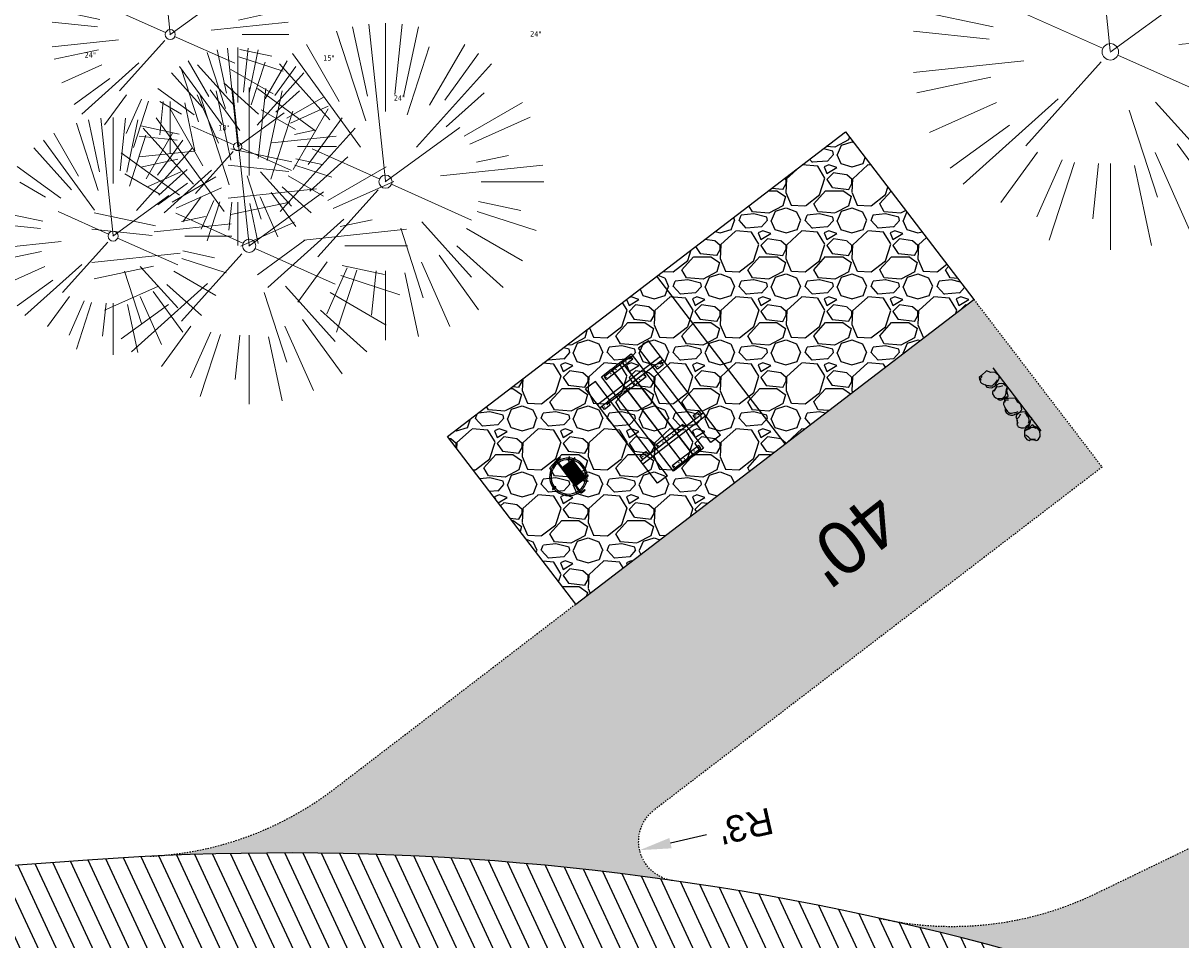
# Model space of a CAD drawing. Header units: feet. Extents: x 1133447 to 1140710, y 647622 to 649877.
# Tile 56 of 84: x 1134717 to 1134805, y 649011 to 649080. Entities that reach past the tile are written whole.
import ezdxf

# ---------------------------------------------------------------- set-up
doc = ezdxf.new("R2010")
doc.units = ezdxf.units.FT
doc.header["$MEASUREMENT"] = 0
doc.linetypes.add('RAD', pattern=[0.13, 0.08, -0.05])
for name, color, linetype, lineweight in [('-ANGLE-IRON', 8, 'Continuous', 25), ('V-SITE-VEGE', 8, 'Continuous', 18), ('V-SITE-VEGE-TEXT', 8, 'Continuous', 18)]:
    doc.layers.add(name, color=color, linetype=linetype, lineweight=lineweight)
for name, color, linetype in [('-BARRIERROCK', 6, 'Continuous'), ('-BOLTS-LAGS-SCREWS', 7, 'Continuous'), ('-CONCRETE', 9, 'Continuous'), ('-HARDWARE', 7, 'Continuous'), ('-TIMBER', 5, 'Continuous'), ('C-CAMPSITE-PADS', 6, 'Continuous'), ('C-PRKG-ASPH', 8, 'Continuous'), ('C-PRKG-GRVL', 8, 'Continuous'), ('C-PRKG-WHEL-STOP', 9, 'Continuous'), ('C-ROAD-ASPHALT', 1, 'Continuous'), ('C-ROAD-GRVL', 1, 'RAD'), ('C-SWLK-GRVL-PATT', 8, 'Continuous'), ('G-TEXT-ST02', 2, 'Continuous'), ('G-XREF', 7, 'Continuous'), ('L-BARRIERROCK', 6, 'Continuous')]:
    doc.layers.add(name, color=color, linetype=linetype)
doc.styles.add('Arial', font='arial.ttf')
doc.styles.add('Normal', font='arial.ttf', dxfattribs={"height": 0.1})
doc.styles.add('SEI-Dim & Leader', font='tahoma.ttf')
doc.dimstyles.new('Plan', dxfattribs={"dimscale": 20, "dimtxt": 0.1, "dimasz": 0.12, "dimexe": 0.0625, "dimexo": 0.0625, "dimgap": 0.08, "dimtad": 0, "dimdec": 0, "dimzin": 0, "dimdsep": 46, "dimtxsty": 'Normal', "dimcen": 0, "dimclrd": 256, "dimclre": 256, "dimclrt": 256, "dimaunit": 1, "dimadec": 4, "dimazin": 0, "dimtfac": 1, "dimtdec": 0, "dimtofl": 0, "dimtmove": 0, "dimatfit": 3, "dimfxl": 1, "dimtfill": 1, "dimtolj": 1, "dimtzin": 0, "dimlwd": -1, "dimlwe": -1, "dimarcsym": 0})
pattern_1 = [(37.5, (0, 0), (-0.0629933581, 1.926823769), [0, -1.52, 0, -1.7, 0, -1.625]), (7.5, (0, 0), (1.7697767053, 2.822146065), [0, -0.82, 0, -1.37, 0, -0.525]), (327.5, (-1.23, 0), (3.1141418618, 0.0056590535), [0, -0.5, 0, -1.8, 0, -2.35]), (317.5, (-1.23, 0), (3.0061266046, 0.877675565), [0, -0.25, 0, -1.18, 0, -1.35])]

# ---------------------------------------------------------------- blocks, each defined once
blk = doc.blocks.new('V-SITE-VEGE-Coniferious Tree 2')
at = {"color": 0, "linetype": 'ByBlock'}
for p, q in [((0, 0.2219), (0, 0.5)), ((-0.0626, 0.1926), (-0.1545, 0.4755)), ((-0.0575, 0.2704), (-0.104, 0.4891)), ((-0.0003, 0.0026), (-0.0523, 0.4973)), ((0.0289, 0.2753), (0.0522, 0.4973)), ((0.0572, 0.2693), (0.1039, 0.4891)), ((-0.146, 0.2528), (-0.25, 0.433)), ((0.0685, 0.211), (0.1382, 0.4256)), ((0.1391, 0.2411), (0.25, 0.433)), ((-0.0791, 0.1089), (-0.2939, 0.4045)), ((0.1869, 0.2573), (0.2939, 0.4045)), ((-0.1757, 0.1951), (-0.3346, 0.3716)), ((0.0978, 0.1086), (0.3345, 0.3716)), ((-0.2201, 0.1599), (-0.4046, 0.2939)), ((0.192, 0.1729), (0.3116, 0.2806)), ((0.2488, 0.1436), (0.433, 0.25)), ((-0.2844, 0.1642), (-0.3931, 0.227)), ((0.2659, 0.1184), (0.4568, 0.2034)), ((-0.0009, -0.0007), (0.235, 0.1707)), ((-0.2961, 0.0629), (-0.4891, 0.1039)), ((-0.0199, 0.0089), (-0.2319, 0.1032)), ((0.2873, 0.0611), (0.3885, 0.0826)), ((-0.306, 0.0322), (-0.4973, 0.0523)), ((0.1731, 0.0182), (0.4972, 0.0523)), ((0.3025, 0), (0.5, 0)), ((-0.2183, -0.0229), (-0.4973, -0.0523)), ((-0.023, -0.0255), (-0.2138, -0.2374)), ((0.0185, -0.0083), (0.272, -0.1211)), ((-0.3022, -0.0642), (-0.4891, -0.1039)), ((0.2936, -0.0624), (0.4274, -0.0908)), ((0.2891, -0.094), (0.4755, -0.1545)), ((-0.2881, -0.1283), (-0.4568, -0.2034)), ((-0.132, -0.1189), (-0.3716, -0.3346)), ((0.1144, -0.1271), (0.2718, -0.3019)), ((0.0478, -0.1473), (0.1192, -0.3671)), ((0.2555, -0.1475), (0.433, -0.25)), ((-0.2545, -0.1849), (-0.4046, -0.2939)), ((0.2254, -0.2029), (0.3716, -0.3346)), ((0.1689, -0.2325), (0.2939, -0.4045)), ((-0.1843, -0.2536), (-0.2767, -0.3808)), ((0.1131, -0.2541), (0.2033, -0.4568)), ((-0.1214, -0.2725), (-0.1856, -0.4168)), ((-0.091, -0.2799), (-0.1545, -0.4755)), ((-0.0297, -0.2818), (-0.0443, -0.4216)), ((0, -0.2818), (0, -0.5)), ((0.061, -0.2873), (0.1039, -0.4891))]:
    blk.add_line(p, q, dxfattribs=at)
blk.add_circle((0, 0), 0.0208)
blk = doc.blocks.new('C_XBASE-PACTOLA_02403811')
at = {"layer": 'V-SITE-VEGE'}
for p, xscale, yscale, zscale in [((1134799.621, 649077.804), 29.99963760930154, 29.99963760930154, 29.99963760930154), ((1134728.349, 649079.116), 17.99978256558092, 17.99978256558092, 17.99978256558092), ((1134733.468, 649070.628), 14.99981880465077, 14.99981880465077, 14.99981880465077), ((1134724.024, 649063.838), 17.99978256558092, 17.99978256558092, 17.99978256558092)]:
    blk.add_blockref('V-SITE-VEGE-Coniferious Tree 2', p, dxfattribs=dict(at, xscale=xscale, yscale=yscale, zscale=zscale))
at = {"layer": 'V-SITE-VEGE', "xscale": 23.99971008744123, "yscale": 23.99971008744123, "zscale": 23.99971008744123, "rotation": 8.537736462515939e-07}
for p in [(1134744.674, 649067.966), (1134734.334, 649063.103)]:
    blk.add_blockref('V-SITE-VEGE-Coniferious Tree 2', p, dxfattribs=at)
at = {"layer": 'V-SITE-VEGE-TEXT', "char_height": 0.4, "attachment_point": 7, "style": 'SEI-Dim & Leader'}
for s, insert in [('24"', (1134755.641, 649078.966)), ('24"', (1134721.859, 649077.362)), ('15"', (1134739.947, 649077.128)), ('24"', (1134745.301, 649074.103)), ('18"', (1134731.999, 649071.838))]:
    blk.add_mtext(s, dxfattribs=dict(at, insert=insert))
blk = doc.blocks.new("3'_BarrierRock")
at = {"layer": '-BARRIERROCK', "flags": 128}
for points in [[(7.8, -10.8), (15.4, -7), (15.3, 5.8), (15.5, 11.5), (12.6, 13.3), (9.6, 14), (7.9, 15.2), (5, 15.3), (1.2, 13.6), (-1.8, 12.3), (-4.7, 12.5), (-6.5, 12.8), (-9.7, 10.8), (-13.8, 6.6), (-15, 2.5), (-15.3, -0.6), (-14.5, -2.7), (-13.2, -4.4), (-11.7, -10.3), (-10.4, -14.6), (-7.8, -16.4), (-5.7, -17.4), (3.7, -16.3), (7.8, -10.8)], [(-9.7, -10.4), (-10.5, -7.4), (-11.7, -0.9), (-11.8, 1.4), (-12.2, 2.8), (-12.1, 4.3), (-10.7, 6.2), (-9.5, 7.1), (-8.1, 7.9), (-6.4, 9.3), (-4, 11), (-1.8, 12.3)], [(9, 12.6), (12.4, 11.2), (13.2, 9.4), (13.3, 7.7), (13.3, 5.8)]]:
    blk.add_lwpolyline(points, dxfattribs=at)
blk = doc.blocks.new("5'_BarrierRock")
at = {"layer": 'L-BARRIERROCK', "flags": 128}
for points in [[(3.8, 25.2), (-4, 23.4), (-10.8, 21), (-17.7, 19.5), (-22.2, 16.5), (-24.3, 10.3), (-26.1, 0.1), (-25.5, -2.9), (-27, -7), (-29.1, -9.7), (-29.4, -13.3), (-11.1, -24.7), (-9.1, -29.7), (-9.1, -31.5), (-8.8, -33.6), (-1.9, -34.5), (7.7, -31.8), (16, -30), (19.6, -27.4), (27.1, -18.7), (28.9, -9.4), (24.1, -5.6), (22, 1.6), (21.4, 6.1), (20.8, 11.2), (21.1, 15.1), (19, 18.6), (15.2, 22.2), (3.8, 25.2)], [(-24.3, -3.8), (-24.3, 1.3), (-22.2, 8.2), (-18.6, 13.3), (-14.4, 18), (-11.4, 19.8)], [(-20.4, 4.6), (-21.9, -2.6), (-21.3, -6.4), (-20.4, -9.4), (-17.1, -15.7), (-12.9, -19), (-7, -26.8), (-5.5, -29.4), (-3.4, -30.6), (-1.9, -30.6)], [(17.5, 10.9), (21.6, 1.5), (22.6, -6.1), (17.2, -14.2), (15.4, -18.4), (13.4, -22.9), (12.2, -25.6)]]:
    blk.add_lwpolyline(points, dxfattribs=at)
blk = doc.blocks.new('Wheel_Stop')
at = {"layer": 'Defpoints'}
blk.add_line((-36, 6.7), (36, 6.7), dxfattribs=at)
at = {"layer": 'L-BARRIERROCK'}
for name, p, xscale, yscale, zscale, rotation in [("3'_BarrierRock", (2.7, -1), 0.4999999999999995, 0.4999999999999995, 0.4999999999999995, 145.0722838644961), ("3'_BarrierRock", (-29.4, -2.2), 0.4999999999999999, 0.4999999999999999, 0.4999999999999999, 185.0722838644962), ("5'_BarrierRock", (-14.2, -1.9), 0.25, 0.25, 0.25, 185.0722838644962), ("5'_BarrierRock", (19.3, -0.8), 0.25, 0.25, 0.25, 225.0722838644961), ("5'_BarrierRock", (34, -0.2), 0.2499999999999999, 0.2499999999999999, 0.2499999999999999, 307.3245524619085)]:
    blk.add_blockref(name, p, dxfattribs=dict(at, xscale=xscale, yscale=yscale, zscale=zscale, rotation=rotation))
blk = doc.blocks.new('10FT_Precast Table')
at = {"layer": '-ANGLE-IRON'}
for p, q in [((-28.5, 27.1), (-28.5, 33.6)), ((-28.5, 33.6), (-24.5, 33.6)), ((-24.5, 33.6), (-24.5, 27.1)), ((28.5, 27.1), (28.5, 33.6)), ((28.5, 33.6), (32.5, 33.6)), ((32.5, 33.6), (32.5, 27.1)), ((-24.5, 27.1), (-28.5, 27.1)), ((32.5, 27.1), (28.5, 27.1)), ((-49.5, 15.8), (-52.5, 15.8)), ((-52.5, 15.8), (-52.5, -14.7)), ((-49.5, -14.7), (-49.5, 15.8)), ((-25.5, 15.8), (-28.5, 15.8)), ((-28.5, 15.8), (-28.5, -14.7)), ((-25.5, -14.7), (-25.5, 15.8)), ((32.5, 15.8), (29.5, 15.8)), ((29.5, 15.8), (29.5, -14.7)), ((32.5, -14.7), (32.5, 15.8)), ((52.5, 15.8), (49.5, 15.8)), ((49.5, 15.8), (49.5, -14.7)), ((52.5, -14.7), (52.5, 15.8)), ((-52.5, -14.7), (-49.5, -14.7)), ((-28.5, -14.7), (-25.5, -14.7)), ((29.5, -14.7), (32.5, -14.7)), ((49.5, -14.7), (52.5, -14.7)), ((-28.5, -33.6), (-28.5, -27.1)), ((-28.5, -27.1), (-24.5, -27.1)), ((-24.5, -27.1), (-24.5, -33.6)), ((28.5, -33.6), (28.5, -27.1)), ((28.5, -27.1), (32.5, -27.1)), ((32.5, -27.1), (32.5, -33.6)), ((-24.5, -33.6), (-28.5, -33.6)), ((32.5, -33.6), (28.5, -33.6))]:
    blk.add_line(p, q, dxfattribs=at)
at = {"layer": '-BOLTS-LAGS-SCREWS'}
for centre in [(-26.5, 32.1), (30.5, 32.1), (-26.5, 28.6), (30.5, 28.6), (-51, 14.8), (-27, 14.8), (31, 14.8), (51, 14.8), (-51, 9.3), (-51, 3.3), (-27, 9.3), (-27, 3.3), (31, 9.3), (31, 3.3), (51, 9.3), (51, 3.3), (-51, -2.2), (-51, -8.2), (-27, -2.2), (-27, -8.2), (31, -2.2), (31, -8.2), (51, -2.2), (51, -8.2), (-51, -13.7), (-27, -13.7), (31, -13.7), (51, -13.7), (-26.5, -28.6), (30.5, -28.6), (-26.5, -32.1), (30.5, -32.1)]:
    blk.add_circle(centre, 0.156, dxfattribs=at)
at = {"layer": '-CONCRETE'}
for p, q in [((-32, -36), (-32, 36)), ((-28.5, 36), (-28.5, 33.6)), ((32.5, 36), (32.5, 33.6)), ((36, -36), (36, 36)), ((-28.5, -27.1), (-28.5, 27.1)), ((32.5, -27.1), (32.5, 27.1)), ((-28.5, -36), (-28.5, -33.6)), ((32.5, -33.6), (32.5, -36))]:
    blk.add_line(p, q, dxfattribs=at)
at = {"layer": '-TIMBER'}
for p, q in [((-54, 24.7), (-54, 36)), ((-54, 36), (54, 36)), ((54, 24.7), (54, 36)), ((-54, 24.7), (54, 24.7)), ((-54, 6.5), (-54, 17.7)), ((-54, 17.7), (54, 17.7)), ((54, 17.7), (54, 6.5)), ((-54, 6.5), (54, 6.5)), ((-54, -5), (-54, 6.2)), ((-54, 6.2), (54, 6.2)), ((54, 6.2), (54, -5)), ((54, -5), (-54, -5)), ((-54, -16.5), (-54, -5.3)), ((54, -5.3), (-54, -5.3)), ((54, -5.3), (54, -16.5)), ((54, -16.5), (-54, -16.5)), ((-54, -36), (-54, -24.8)), ((-54, -24.8), (54, -24.8)), ((54, -36), (54, -24.8)), ((-54, -36), (54, -36))]:
    blk.add_line(p, q, dxfattribs=at)
blk = doc.blocks.new('*X439')
at = {"color": 0}
for p, q in [((146.06, 353.6), (146.14, 353.68)), ((146.06, 352.89), (146.81, 353.64)), ((146.06, 352.54), (146.81, 353.29)), ((146.06, 351.83), (146.81, 352.58)), ((146.06, 351.48), (146.81, 352.23)), ((146.06, 350.77), (146.81, 351.52)), ((146.32, 350.68), (146.81, 351.17))]:
    blk.add_line(p, q, dxfattribs=at)
blk = doc.blocks.new('Pilot Rocks FS-30_18_PA')
at = {"layer": '-HARDWARE'}
for p, q in [((-8.8, 0), (-17.9, 0)), ((-17.9, 0), (-12.8, 0)), ((-10.2, 0), (10.2, 0)), ((8.8, 0), (17.9, 0)), ((12.8, 0), (17.9, 0)), ((-18.9, -1.4), (-18.9, -1)), ((-18.9, -1.4), (-18.9, -1)), ((-18.9, -4.6), (-18.9, -1.4)), ((-18.9, -1.4), (-18.9, -1.4)), ((-18.2, -1.4), (-18.2, -1)), ((-18.2, -1), (-18.2, -1.4)), ((-18.2, -1.4), (-18.1, -1.4)), ((-18.1, -1.4), (-18.1, -4.6)), ((-8.8, -0.6), (-17.9, -0.6)), ((-13.3, -0.6), (-17.9, -0.6)), ((-10.2, -0.6), (10.2, -0.6)), ((-10.2, -0.6), (-10.2, -11.3)), ((-9.5, -0.6), (-9.5, -11.3)), ((-8.8, -0.6), (-8.8, -11.6)), ((-8.3, -0.6), (-8.3, -11.6)), ((-7.5, -0.6), (-7.5, -11.6)), ((-7, -0.6), (-7, -11.6)), ((-6.2, -0.6), (-6.2, -11.6)), ((-5.7, -0.6), (-5.7, -11.6)), ((-4.9, -0.6), (-4.9, -11.6)), ((-4.3, -0.6), (-4.3, -11.6)), ((-3.6, -0.6), (-3.6, -11.6)), ((-3, -0.6), (-3, -11.6)), ((-2.2, -0.6), (-2.2, -11.6)), ((-1.7, -0.6), (-1.7, -11.6)), ((-0.9, -0.6), (-0.9, -11.6)), ((-0.4, -0.6), (-0.4, -11.6)), ((0.4, -0.6), (0.4, -11.6)), ((0.9, -0.6), (0.9, -11.6)), ((1.7, -0.6), (1.7, -11.6)), ((2.2, -0.6), (2.2, -11.6)), ((3, -0.6), (3, -11.6)), ((3.6, -0.6), (3.6, -11.6)), ((4.3, -0.6), (4.3, -11.6)), ((4.9, -0.6), (4.9, -11.6)), ((5.7, -0.6), (5.7, -11.6)), ((6.2, -0.6), (6.2, -11.6)), ((7, -0.6), (7, -11.6)), ((7.5, -0.6), (7.5, -11.6)), ((8.3, -0.6), (8.3, -11.6)), ((8.8, -0.6), (8.8, -11.6)), ((17.9, -0.6), (8.8, -0.6)), ((9.5, -0.6), (9.5, -11.3)), ((10.2, -0.6), (10.2, -11.3)), ((18.1, -4.6), (18.1, -1.4)), ((18.1, -1.4), (18.2, -1.4)), ((18.9, -4.6), (18.1, -4.6)), ((18.2, -1.4), (18.2, -1)), ((18.2, -1.4), (18.2, -1)), ((18.9, -1.4), (18.9, -1)), ((18.9, -1), (18.9, -1.4)), ((18.9, -1.4), (18.9, -1.4)), ((18.9, -1.4), (18.9, -4.6)), ((-10.2, -11.3), (-10.2, -14.8)), ((-10.2, -13.7), (-10.2, -14.8)), ((-9.5, -11.3), (-9.5, -14.8)), ((-9.5, -11.6), (9.5, -11.6)), ((-9.5, -12.3), (9.5, -12.3)), ((-9.5, -14.8), (-9.5, -14.5)), ((9.5, -11.3), (9.5, -14.8)), ((9.5, -14.5), (9.5, -14.8)), ((10.2, -11.3), (10.2, -14.8)), ((10.2, -14.8), (10.2, -13.7))]:
    blk.add_line(p, q, dxfattribs=at)
at = {"layer": '-HARDWARE', "flags": 128}
for points in [[(0, 18.2, 1), (-0.6, 18.2), (-0.6, 15, 1), (0, 15), (0, 18.2)], [(-11.8, -8.9, -1), (-11.3, -9.4), (-13.5, -11.7, -1), (-14, -11.3), (-11.8, -8.9)], [(11.8, -8.9, 1), (11.3, -9.4), (13.5, -11.7, 1), (14, -11.3), (11.8, -8.9)]]:
    blk.add_lwpolyline(points, format="xyb", dxfattribs=at)
at = {"layer": '-HARDWARE'}
for points in [[(-18.9, -4.6), (-18.9, -1.4), (-18.1, -1.4), (-18.1, -4.6)], [(-7.5, -11.6), (-8.3, -11.6), (-8.3, -0.6), (-7.5, -0.6)], [(-6.2, -11.6), (-7, -11.6), (-7, -0.6), (-6.2, -0.6)], [(-4.9, -11.6), (-5.7, -11.6), (-5.7, -0.6), (-4.9, -0.6)], [(-3.6, -11.6), (-4.3, -11.6), (-4.3, -0.6), (-3.6, -0.6)], [(-2.2, -11.6), (-3, -11.6), (-3, -0.6), (-2.2, -0.6)], [(-0.9, -11.6), (-1.7, -11.6), (-1.7, -0.6), (-0.9, -0.6)], [(-0.4, -11.6), (0.4, -11.6), (0.4, -0.6), (-0.4, -0.6)], [(0.9, -11.6), (1.7, -11.6), (1.7, -0.6), (0.9, -0.6)], [(2.2, -11.6), (3, -11.6), (3, -0.6), (2.2, -0.6)], [(3.6, -11.6), (4.3, -11.6), (4.3, -0.6), (3.6, -0.6)], [(4.9, -11.6), (5.7, -11.6), (5.7, -0.6), (4.9, -0.6)], [(6.2, -11.6), (7, -11.6), (7, -0.6), (6.2, -0.6)], [(7.5, -11.6), (8.3, -11.6), (8.3, -0.6), (7.5, -0.6)], [(18.9, -4.6), (18.9, -1.4), (18.1, -1.4), (18.1, -4.6)]]:
    blk.add_lwpolyline(points, close=True, dxfattribs=at)
for centre, radius, start, end in [((0, 0), 17.1, 0.1484, 179.8516), ((0, 0), 15.7, 0.161, 179.839), ((-17.9, -1), 1, 90, 180), ((-17.9, -1), 1, 90, 180), ((17.9, -1), 1, 0, 90), ((17.9, -1), 1, 0, 90), ((-17.9, -1), 0.333, 90, 180), ((-17.9, -1), 0.333, 90, 180), ((0, 0), 17.1, 182.0901, 220.7491), ((0, 0), 15.7, 182.2674, 220.2248), ((0, 0), 15.7, 220.2248, 229.5861), ((0, 0), 15.7, 310.4139, 319.7752), ((0, 0), 15.7, 319.7752, 357.7326), ((0, 0), 17.1, 319.2509, 357.9099), ((17.9, -1), 0.333, 0, 90), ((17.9, -1), 0.333, 0, 90), ((0, 0), 17.1, 220.7491, 233.2978), ((-9.9, -11.6), 0.333, 0, 180), ((-9.9, -14.8), 0.333, 180, 0), ((-9.9, -14.8), 0.333, 180, 0), ((0, 0), 15.7, 232.704, 307.296), ((0, 0), 17.1, 236.0414, 303.9586), ((9.9, -11.6), 0.333, 0, 180), ((9.9, -14.8), 0.333, 180, 0), ((9.9, -14.8), 0.333, 180, 0), ((0, 0), 17.1, 306.7022, 319.2509)]:
    blk.add_arc(centre, radius, start, end, dxfattribs=at)
at = {"layer": '-HARDWARE', "rotation": 180}
for p, xscale, yscale, zscale in [((137.7, 372.6), 1.066666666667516, 1.066666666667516, 1.066666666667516), ((-137.7, 372.6), -1.066666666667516, 1.066666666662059, 1.066666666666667)]:
    blk.add_blockref('*X439', p, dxfattribs=dict(at, xscale=xscale, yscale=yscale, zscale=zscale))
blk = doc.blocks.new('C_PBASE-PACTOLA_02403811')
at = {"layer": 'C-CAMPSITE-PADS'}
for points in [[(1134759.088, 649035.952), (1134749.366, 649048.66), (1134779.546, 649071.75), (1134789.268, 649059.042)], [(1134759.088, 649035.952), (1134789.268, 649059.042)]]:
    blk.add_lwpolyline(points, dxfattribs=at)
at = {"layer": 'C-ROAD-ASPHALT'}
blk.add_lwpolyline([(1134609.503, 649004.172, -0.084817), (1134717.919, 649151.064), (1134791.744, 649222.044, -0.041643), (1134816.519, 649242.182), (1134837.543, 649256.543, -0.265468), (1134923.566, 649263.466), (1134945.863, 649253.006, -0.036701), (1135008.743, 649217.665), (1135070.902, 649176.459, -0.302523), (1135097.533, 649113.093), (1135091.831, 649083.396, -0.049273), (1135086.691, 649066.053), (1135029.435, 648925.412, -0.009219), (1135022.287, 648908.739), (1134970.106, 648792.978, 0.09467), (1134957.786, 648834.735), (1134921.927, 648904.347, 0.300313), (1134722.086, 649016.56), (1134632.501, 649010.112, 0.090714)], format="xyb", close=True, dxfattribs=at)
at = {"layer": 'C-ROAD-GRVL', "flags": 128}
for points in [[(1134789.268, 649059.042), (1134798.99, 649046.335)], [(1134798.99, 649046.335), (1134765.038, 649020.358)]]:
    blk.add_lwpolyline(points, dxfattribs=at)
for points in [[(1134726.835, 649016.847, 0.152184), (1134740.802, 649021.962), (1134759.088, 649035.952)], [(1134782.201, 649012.13, 0.168837), (1134798.507, 649014.023), (1134826.752, 649027.669)], [(1134766.436, 649015.006, -0.664716), (1134765.038, 649020.358)]]:
    blk.add_lwpolyline(points, format="xyb", dxfattribs=at)
at = {"layer": 'Defpoints', "flags": 128}
blk.add_lwpolyline([(1134774.972, 649048.105), (1134765.25, 649060.812)], dxfattribs=at)
at = {"layer": '-HARDWARE', "xscale": 0.08333333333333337, "yscale": 0.08333333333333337, "zscale": 0.08333333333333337, "rotation": 127.4187642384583}
blk.add_blockref('Pilot Rocks FS-30_18_PA', (1134758.533, 649045.601), dxfattribs=at)
at = {"xscale": 0.0833333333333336, "yscale": 0.0833333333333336, "zscale": 0.0833333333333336, "rotation": 127.4187642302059}
blk.add_blockref('10FT_Precast Table', (1134764.949, 649050.509), dxfattribs=at)
at = {"layer": 'C-PRKG-WHEL-STOP', "xscale": 0.08333333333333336, "yscale": 0.08333333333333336, "zscale": 0.08333333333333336, "rotation": 307.4187642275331}
blk.add_blockref('Wheel_Stop', (1134792.094, 649051.132), dxfattribs=at)
at = {"layer": 'C-CAMPSITE-PADS', "style": 'Arial'}
blk.add_text("40'", height=4, rotation=217.91442, dxfattribs=at).set_placement((1134781.724, 649044.682))
blk = doc.blocks.new('C_PHTCH-PACTOLA_02403811')
at = {"layer": 'C-PRKG-ASPH'}
h = blk.add_hatch(dxfattribs=at)
h.set_pattern_fill('ANSI31', color=256, scale=10, angle=70)
edge = h.paths.add_edge_path(flags=16)
edge.add_arc((1135093.567, 648760.357), 542, 143.57036, 153.26644, ccw=False)
edge.add_arc((1135093.567, 648760.357), 542, 133.87428, 143.57036, ccw=False)
edge.add_line((1134717.919, 649151.064), (1134791.744, 649222.044))
edge.add_arc((1134924.815, 649083.638), 192, 124.33581, 133.87428, ccw=False)
edge.add_line((1134816.519, 649242.182), (1134837.543, 649256.543))
edge.add_arc((1134886.615, 649184.703), 87, 64.8666, 124.33581, ccw=False)
edge.add_line((1134923.566, 649263.466), (1134945.863, 649253.006))
edge.add_arc((1134736.897, 648807.587), 492, 56.45912, 64.8666, ccw=False)
edge.add_line((1135008.743, 649217.665), (1135070.902, 649176.459))
edge.add_arc((1135036.645, 649124.783), 62, -10.86803, 56.45912, ccw=False)
edge.add_line((1135097.533, 649113.093), (1135091.831, 649083.396))
edge.add_arc((1135001.481, 649100.742), 92, 337.84863, 349.13197, ccw=False)
edge.add_line((1135086.691, 649066.053), (1135029.435, 648925.412))
edge.add_arc((1134573.749, 649110.923), 492, 335.73595, 337.84863, ccw=False)
edge.add_line((1135022.287, 648908.739), (1134970.106, 648792.978))
edge.add_line((1134970.106, 648792.978), (1134955.071, 648759.623))
edge.add_arc((1134506.533, 648961.806), 492, 331.34656, 335.73595, ccw=False)
edge.add_line((1134938.281, 648725.887), (1134902.771, 648660.902))
edge.add_arc((1134778.161, 648728.993), 142, 305.95733, 331.34656, ccw=False)
edge.add_line((1134861.541, 648614.05), (1134757.484, 648538.566))
edge.add_arc((1134835.579, 648430.909), 133, 125.95733, 166.41717)
edge.add_arc((1134672.278, 648470.364), 35, 244.10856, 346.41717, ccw=False)
edge.add_arc((1134691.462, 648509.913), 78.956, 214.90552, 244.11685, ccw=False)
edge.add_line((1134626.71, 648464.732), (1134623.063, 648469.958))
edge.add_arc((1134821.506, 648608.465), 242, 191.11676, 214.9138, ccw=False)
edge.add_line((1134584.047, 648561.805), (1134566.404, 648651.593))
edge.add_arc((1135049.172, 648746.455), 492, 187.95193, 191.11676, ccw=False)
edge.add_line((1134561.903, 648678.391), (1134552.825, 648743.377))
edge.add_arc((1134842.018, 648783.773), 292, 166.39612, 187.95193, ccw=False)
edge.add_line((1134558.21, 648852.454), (1134566.773, 648887.84))
edge.add_arc((1135093.567, 648760.357), 542, 158.04784, 166.39612, ccw=False)
edge.add_arc((1135093.567, 648760.357), 542, 153.26644, 158.04784, ccw=False)
edge = h.paths.add_edge_path()
edge.add_line((1134664.934, 648091.019), (1134641.754, 648097.237))
edge.add_arc((1135131.442, 647965.879), 507, 154.11549, 164.98406, ccw=False)
edge.add_arc((1135131.442, 647965.879), 507, 153.4315, 154.11549, ccw=False)
edge.add_arc((1134241.514, 648410.91), 488, 333.4315, 338.63837)
edge.add_line((1134695.988, 648233.155), (1134704.112, 648253.926))
edge.add_arc((1134529.028, 648322.406), 188, 338.63837, 377.19547)
edge.add_arc((1134651.306, 648360.247), 60, 17.19547, 74.97266)
edge.add_line((1134666.863, 648418.195), (1134661.501, 648419.806))
edge.add_arc((1134691.489, 648509.945), 94.997, 223.94188, 251.59807, ccw=False)
edge.add_arc((1134691.536, 648509.984), 95.058, 214.9166, 223.93932, ccw=False)
edge.add_line((1134613.59, 648455.575), (1134609.943, 648460.8))
edge.add_arc((1134821.506, 648608.465), 258, 191.11676, 214.9138, ccw=False)
edge.add_line((1134568.347, 648558.72), (1134550.704, 648648.508))
edge.add_arc((1135049.172, 648746.455), 508, 187.95193, 191.11676, ccw=False)
edge.add_line((1134546.057, 648676.178), (1134536.979, 648741.164))
edge.add_arc((1134842.018, 648783.773), 308, 166.39612, 187.95193, ccw=False)
edge.add_line((1134542.659, 648856.217), (1134551.222, 648891.603))
edge.add_arc((1135093.567, 648760.357), 558, 163.92132, 166.39612, ccw=False)
edge.add_arc((1134538.177, 648920.438), 20, 343.92132, 402.76994)
edge.add_line((1134552.859, 648934.019), (1134533.446, 648955.005))
edge.add_arc((1135093.567, 648760.357), 592.978, 146.018742, 160.837099, ccw=False)
edge.add_line((1134601.857, 649091.786), (1134616.583, 649064.034))
edge.add_arc((1134621, 649066.378), 5, 207.95158, 327.07409)
edge.add_arc((1135093.567, 648760.357), 558, 133.87428, 147.07409, ccw=False)
edge.add_line((1134706.83, 649162.598), (1134780.655, 649233.578))
edge.add_arc((1134924.815, 649083.638), 208, 124.33581, 133.87428, ccw=False)
edge.add_line((1134807.494, 649255.394), (1134828.519, 649269.755))
edge.add_arc((1134886.615, 649184.703), 103, 64.8666, 124.33581, ccw=False)
edge.add_line((1134930.362, 649277.951), (1134952.658, 649267.491))
edge.add_arc((1134736.897, 648807.587), 508, 56.45912, 64.8666, ccw=False)
edge.add_line((1135017.583, 649231.001), (1135079.742, 649189.795))
edge.add_arc((1135036.645, 649124.783), 78, -10.86803, 56.45912, ccw=False)
edge.add_line((1135113.246, 649110.076), (1135107.544, 649080.379))
edge.add_arc((1135001.481, 649100.742), 108, 337.84863, 349.13197, ccw=False)
edge.add_line((1135101.51, 649060.02), (1135044.254, 648919.379))
edge.add_arc((1134573.749, 649110.923), 508, 335.73595, 337.84863, ccw=False)
edge.add_line((1135036.873, 648902.164), (1134969.657, 648753.048))
edge.add_arc((1134506.533, 648961.806), 508, 331.34656, 335.73595, ccw=False)
edge.add_line((1134952.322, 648718.215), (1134916.812, 648653.23))
edge.add_arc((1134778.161, 648728.993), 158, 305.95733, 331.34656, ccw=False)
edge.add_line((1134870.936, 648601.099), (1134766.879, 648525.615))
edge.add_arc((1134835.579, 648430.909), 117, 125.95733, 162.26486)
edge.add_arc((1134752.714, 648457.411), 30, 162.26486, 196.80241)
edge.add_arc((1134835.579, 648430.909), 113, 170.92173, 197.54767)
edge.add_line((1134727.837, 648396.84), (1134731.163, 648386.324))
edge.add_arc((1134529.028, 648322.406), 212, 11.34008, 17.54767, ccw=False)
edge.add_arc((1134529.056, 648322.404), 211.973, -20.64909, 11.34215, ccw=False)
edge.add_arc((1134759.869, 648235.315), 34.724, 159.18719, 239.41356)
edge.add_line((1134742.2, 648205.423), (1134709.513, 648185.696))
edge.add_line((1134709.513, 648185.696), (1134698.996, 648181.007))
edge.add_arc((1135131.442, 647965.879), 483, 153.55118, 164.98406)
h = blk.add_hatch(dxfattribs=at)
h.set_pattern_fill('ANSI31', color=256, scale=10, angle=70)
edge = h.paths.add_edge_path()
edge.add_arc((1134528.119, 648951.575), 468.117, 332.70828, 335.79195)
edge.add_line((1134955.071, 648759.623), (1134970.106, 648792.978))
edge.add_arc((1134854.664, 648781.614), 116, 5.62174, 27.25393)
edge.add_line((1134957.786, 648834.735), (1134921.927, 648904.347))
edge.add_arc((1134737.018, 648809.097), 208, 27.25393, 94.11678)
edge.add_line((1134722.086, 649016.56), (1134632.501, 649010.112))
edge.add_arc((1134637.239, 648944.283), 66, 94.11678, 114.85024)
edge.add_arc((1135093.567, 648760.357), 542, 153.26644, 158.04784)
edge.add_arc((1134637.239, 648944.283), 50, 94.11678, 158.04784, ccw=False)
edge.add_line((1134633.65, 648994.154), (1134723.235, 649000.601))
edge.add_arc((1134737.018, 648809.097), 192, 27.25393, 94.11678, ccw=False)
edge.add_line((1134907.704, 648897.02), (1134943.562, 648827.408))
edge.add_arc((1134854.664, 648781.614), 100, -26.53936, 27.25393, ccw=False)
at = {"layer": 'C-PRKG-GRVL'}
h = blk.add_hatch(dxfattribs=at)
h.set_pattern_fill('AR-SAND', color=256)
h.set_pattern_definition(pattern_1)
edge = h.paths.add_edge_path()
edge.add_line((1134740.802, 649021.962), (1134789.268, 649059.042))
edge.add_line((1134789.268, 649059.042), (1134798.99, 649046.335))
edge.add_line((1134798.99, 649046.335), (1134765.038, 649020.358))
edge.add_arc((1134766.861, 649017.976), 3, 127.41876, 261.86929)
edge.add_arc((1134737.018, 648809.097), 208, 81.86929, 92.80624)
edge.add_arc((1134725.611, 649041.817), 25, 272.80624, 307.41876)
h = blk.add_hatch(dxfattribs=at)
h.set_pattern_fill('AR-SAND', color=256)
h.set_pattern_definition(pattern_1)
edge = h.paths.add_edge_path()
edge.add_line((1134798.507, 649014.023), (1134860.968, 649044.2))
edge.add_line((1134860.968, 649044.2), (1134867.928, 649029.793))
edge.add_line((1134867.928, 649029.793), (1134820.431, 649006.845))
edge.add_arc((1134822.171, 649003.244), 4, 115.7869, 246.31774)
edge.add_arc((1134737.018, 648809.097), 208, 66.31774, 77.45391)
edge.add_arc((1134787.632, 649036.533), 25, 257.45391, 295.7869)
at = {"layer": 'C-SWLK-GRVL-PATT'}
h = blk.add_hatch(dxfattribs=at)
h.set_pattern_fill('GRAVEL', color=256, scale=5)
h.set_pattern_definition([(228.012787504, (3.6, 5), (-40, -45), [0.67268, -66.595440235]), (184.969740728, (3.15, 4.5), (60, 5), [1.15434, -114.279623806]), (132.510447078, (2, 4.4), (50, -55), [0.81394, -80.58016298]), (267.273689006, (0.05, 3.15), (5, 100), [1.05119, -104.067790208]), (292.833654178, (0, 2.1), (-25, 60), [1.030775, -102.04686564]), (357.273689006, (0.4, 1.15), (-100, 5), [1.05119, -104.067790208]), (37.694240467, (1.45, 1.1), (-65, -50), [1.390145, -137.624242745]), (72.255328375, (2.55, 1.95), (35, 110), [1.31244, -129.931607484]), (121.429565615, (2.95, 3.2), (-40, 65), [1.05475, -104.420365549]), (175.23635831, (2.4, 4.1), (55, -5), [1.20416, -59.003812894]), (222.397437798, (1.2, 4.2), (-60, -55), [1.55724, -154.166875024]), (138.814074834, (5, 3.1), (-35, 30), [0.531505, -52.619224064]), (171.46923439, (4.6, 3.45), (65, -10), [1.011185, -100.10755708]), (225, (3.6, 3.6), (-6e-16, -5), [0.707105, -6.363962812]), (203.198590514, (3.25, 4.2), (25, 10), [0.38079, -37.69807553]), (291.80140949, (2.9, 4.05), (-5, 15), [0.538515, -26.387309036]), (30.96375653, (3.1, 3.55), (15, 10), [0.874645, -28.280114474]), (161.56505118, (3.85, 4), (10, -5), [0.632455, -15.1789333]), (16.389540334, (0, 4.05), (50, 15), [0.886, -87.714225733]), (70.346175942, (0.85, 4.3), (-20.00000000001, -55.00000000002), [0.743305, -73.587038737]), (293.198590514, (3.85, 5), (-10, 25), [0.761575, -37.31729053]), (343.610459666, (4.15, 4.3), (-50, 15), [0.886, -87.714225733]), (339.44395478, (0, 0.95), (-25, 10), [0.8544, -41.865618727]), (294.77514057, (0.8, 0.65), (-25, 55), [0.71589, -70.873215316]), (66.801409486, (3.9, 0), (10, 25), [0.761575, -37.31729053]), (17.354024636, (4.2, 0.7), (-65, -20), [0.838155, -82.977118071]), (69.44395478, (1.45, 0), (-10, -25), [0.4272, -42.292818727]), (101.30993247, (3.6, 0), (-5, 20), [0.25495, -25.240147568]), (165.96375653, (3.55, 0.25), (15, -5), [1.030775, -19.584753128]), (186.009005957, (2.55, 0.5), (50, 5), [0.95525, -94.569615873]), (303.69006753, (3.1, 3.1), (-5, 10), [0.72111, -17.306646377]), (353.157226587, (3.5, 2.5), (85, -10), [1.25897, -124.63781312]), (60.9453959, (4.75, 2.35), (-20, -35), [0.51478, -50.963370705]), (90, (5, 2.8), (-5, 5), [0.3, -4.7]), (120.256437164, (2.45, 0.65), (20, -35), [0.69462, -68.767599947]), (48.012787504, (2.1, 1.25), (40, 45), [1.34536, -65.922760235]), (0, (3, 2.25), (5, 5), [1.3, -3.7]), (325.30484647, (4.3, 2.25), (50, -35), [0.79057, -78.266371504]), (254.0546041, (4.95, 1.8), (-5, -20), [0.72801, -35.672539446]), (207.645975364, (4.75, 1.1), (-95, -50), [1.185325, -117.347370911]), (175.42607874, (3.7, 0.55), (-65, 5), [1.253995, -124.14536704])])
h.paths.add_polyline_path([(1134749.366, 649048.66), (1134759.088, 649035.952), (1134789.268, 649059.042), (1134779.546, 649071.75)])
blk = doc.blocks.new('*D476')
at = {"layer": 'Defpoints', "color": 0, "transparency": 16777216}
for p in [(1134763.935, 649017.311), (1134766.861, 649017.976)]:
    blk.add_point(p, dxfattribs=at)
at = {"layer": 'G-TEXT-ST02', "transparency": 16777216}
blk.add_line((1134769.006, 649018.464), (1134766.275, 649017.843), dxfattribs=at)
blk.add_solid([(1134766.187, 649018.233), (1134766.364, 649017.453), (1134763.935, 649017.311)], dxfattribs=at)
at = {"layer": 'G-TEXT-ST02', "transparency": 16777216, "insert": (1134772.006, 649019.146), "char_height": 2, "attachment_point": 5, "rotation": 192.81256, "style": 'Normal', "bg_fill": 3, "box_fill_scale": 1.25, "bg_fill_color": 256, "bg_fill_true_color": 13158600, "bg_fill_transparency": 0}
blk.add_mtext("R3'", dxfattribs=at)

msp = doc.modelspace()

# ---------------------------------------------------------------- block references
at = {"layer": 'G-XREF'}
msp.add_blockref('C_XBASE-PACTOLA_02403811', (0, 0), dxfattribs=at)

# ---------------------------------------------------------------- next in the draw order: block references
for name in ['C_PBASE-PACTOLA_02403811', 'C_PHTCH-PACTOLA_02403811']:
    msp.add_blockref(name, (0, 0), dxfattribs=at)

# ---------------------------------------------------------------- next in the draw order: dimensions: what is measured, and where the dimension line sits
at = {"layer": 'G-TEXT-ST02'}
dim = msp.add_radius_dim(center=(1134766.861, 649017.976), mpoint=(1134763.935, 649017.311), dimstyle='Plan', override={"dimgap": 0.06, "dimpost": "'", "dimtolj": 0}, dxfattribs=at)
dim.commit()
dim.dimension.update_dxf_attribs({"geometry": '*D476', "text_midpoint": (1134772.006, 649019.146), "dimtype": 164})

doc.saveas('drawing.dxf')
